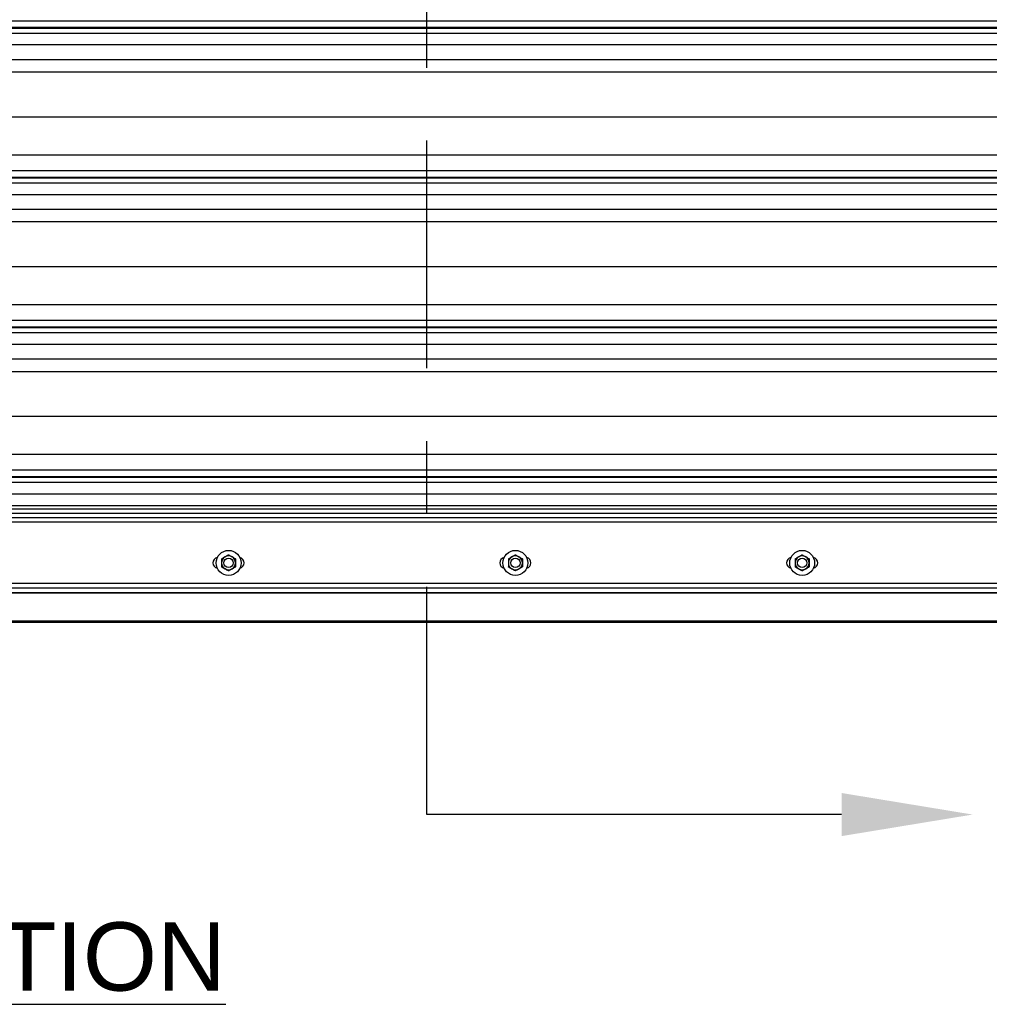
# Model space of a CAD drawing. Header units: inches. Extents: x 170 to 284, y 215 to 248.
# Tile 204 of 256: x 179.92 to 181.25, y 239.08 to 240.43. Entities that reach past the tile are written whole.
import ezdxf
from ezdxf import colors
from ezdxf.entities.mleader import LeaderData, LeaderLine
from ezdxf.math import Vec2, Vec3

# ---------------------------------------------------------------- set-up
doc = ezdxf.new("R2010")
doc.units = ezdxf.units.IN
doc.header["$LTSCALE"] = 0.25
doc.header["$MEASUREMENT"] = 0
doc.linetypes.add('CENTER', pattern=[2, 1.25, -0.25, 0.25, -0.25])
for name, color, linetype in [('ANNOTATIONS', 1, 'Continuous'), ('LH BENCH MOUNT', 7, 'Continuous'), ('SECTION CUTS', 6, 'CENTER')]:
    doc.layers.add(name, color=color, linetype=linetype)
doc.styles.add('ARIAL', font='arial.ttf', dxfattribs={"height": 0.09375})
doc.styles.get("Standard").update_dxf_attribs({"font": 'romans.shx'})

msp = doc.modelspace()

# ---------------------------------------------------------------- linework, layer by layer
at = {"layer": 'LH BENCH MOUNT'}
for p, q in [((177.83703, 240.42732), (181.86935, 240.42732)), ((181.86935, 240.41784), (177.83703, 240.41784)), ((177.83703, 240.4172), (181.86935, 240.4172)), ((177.83703, 240.41018), (181.86935, 240.41018)), ((177.83703, 240.3945), (181.86935, 240.3945)), ((177.83703, 240.37411), (181.86935, 240.37411)), ((177.91358, 240.35703), (181.7928, 240.35703)), ((177.8672, 240.29564), (181.83919, 240.29564)), ((177.83703, 240.24325), (181.86935, 240.24325)), ((177.83703, 240.22188), (181.86935, 240.22188)), ((181.86935, 240.21239), (177.83703, 240.21239)), ((177.83703, 240.21175), (181.86935, 240.21175)), ((177.83703, 240.20473), (181.86935, 240.20473)), ((177.83703, 240.18905), (181.86935, 240.18905)), ((177.83703, 240.16866), (181.86935, 240.16866)), ((177.91358, 240.15158), (181.7928, 240.15158)), ((177.8672, 240.09019), (181.83919, 240.09019)), ((177.83703, 240.03781), (181.86935, 240.03781)), ((177.83703, 240.01643), (181.86935, 240.01643)), ((181.86935, 240.00694), (177.83703, 240.00694)), ((177.83703, 240.0063), (181.86935, 240.0063)), ((177.83703, 239.99928), (181.86935, 239.99928)), ((177.83703, 239.9836), (181.86935, 239.9836)), ((177.83703, 239.96321), (181.86935, 239.96321)), ((177.91358, 239.94614), (181.7928, 239.94614)), ((177.8672, 239.88474), (181.83919, 239.88474)), ((177.83703, 239.83236), (181.86935, 239.83236)), ((177.83703, 239.81098), (181.86935, 239.81098)), ((181.86935, 239.80149), (177.83703, 239.80149)), ((177.83703, 239.80086), (181.86935, 239.80086)), ((177.83703, 239.79384), (181.86935, 239.79384)), ((177.83703, 239.77815), (181.86935, 239.77815)), ((181.86935, 239.76176), (177.83703, 239.76176)), ((181.86935, 239.75718), (177.83703, 239.75718)), ((181.86935, 239.75098), (177.83703, 239.75098)), ((177.83703, 239.74537), (181.86935, 239.74537)), ((181.86935, 239.73895), (177.83703, 239.73895)), ((177.83703, 239.65549), (181.86935, 239.65549)), ((182.01039, 239.64184), (177.696, 239.64184)), ((177.82868, 239.64265), (181.87771, 239.64265)), ((177.83703, 239.64907), (181.86935, 239.64907)), ((183.78239, 239.60156), (176.04624, 239.60156)), ((182.01039, 239.60342), (177.696, 239.60342)), ((182.01039, 239.60227), (177.696, 239.60227)), ((182.01039, 239.60156), (177.696, 239.60156)), ((181.9657, 239.60343), (177.8392, 239.60343))]:
    msp.add_line(p, q, dxfattribs=at)
for centre, radius in [((180.20417, 239.68331), 0.01712), ((180.59794, 239.68331), 0.01712), ((180.99172, 239.68331), 0.01712), ((180.20417, 239.68331), 0.00642), ((180.59794, 239.68331), 0.00642), ((180.99172, 239.68331), 0.00642)]:
    msp.add_circle(centre, radius, dxfattribs=at)
for centre, radius, start, end in [((180.20417, 239.68331), 0.00962, 60, 120), ((180.59794, 239.68331), 0.00962, 60, 120), ((180.99172, 239.68331), 0.00962, 60, 120), ((180.19026, 239.68331), 0.00749, 102.05152, 257.94848), ((180.20417, 239.68331), 0.00962, 120, 180), ((180.20417, 239.68331), 0.00962, 180, 240), ((180.20417, 239.68331), 0.00962, 0, 60), ((180.20417, 239.68331), 0.00962, 300, 0), ((180.21808, 239.68331), 0.00749, 282.05152, 77.94848), ((180.58403, 239.68331), 0.00749, 102.05152, 257.94848), ((180.59794, 239.68331), 0.00962, 120, 180), ((180.59794, 239.68331), 0.00962, 180, 240), ((180.59794, 239.68331), 0.00962, 0, 60), ((180.59794, 239.68331), 0.00962, 300, 0), ((180.61185, 239.68331), 0.00749, 282.05152, 77.94848), ((180.97781, 239.68331), 0.00749, 102.05152, 257.94848), ((180.99172, 239.68331), 0.00962, 120, 180), ((180.99172, 239.68331), 0.00962, 180, 240), ((180.99172, 239.68331), 0.00962, 0, 60), ((180.99172, 239.68331), 0.00962, 300, 0), ((181.00563, 239.68331), 0.00749, 282.05152, 77.94848), ((180.20417, 239.68331), 0.00962, 240, 300), ((180.59794, 239.68331), 0.00962, 240, 300), ((180.99172, 239.68331), 0.00962, 240, 300)]:
    msp.add_arc(centre, radius, start, end, dxfattribs=at)
for points, knots in [([(180.19936, 239.69164), (180.20003, 239.69203), (180.2014, 239.69282), (180.20299, 239.69374), (180.2039, 239.69426), (180.20417, 239.69442)], [0, 0, 0, 0, 0.4057211, 0.8260994, 1, 1, 1, 1]), ([(180.20417, 239.69442), (180.20491, 239.69399), (180.20644, 239.69311), (180.2081, 239.69215), (180.20895, 239.69165), (180.20898, 239.69164)], [0, 0, 0, 0, 0.4839977, 0.9856214, 1, 1, 1, 1]), ([(180.59313, 239.69164), (180.5938, 239.69203), (180.59517, 239.69282), (180.59677, 239.69374), (180.59768, 239.69426), (180.59794, 239.69442)], [0, 0, 0, 0, 0.4057211, 0.8260994, 1, 1, 1, 1]), ([(180.59794, 239.69442), (180.59869, 239.69399), (180.60021, 239.69311), (180.60187, 239.69215), (180.60273, 239.69165), (180.60275, 239.69164)], [0, 0, 0, 0, 0.4839977, 0.9856214, 1, 1, 1, 1]), ([(180.9869, 239.69164), (180.98758, 239.69203), (180.98895, 239.69282), (180.99054, 239.69374), (180.99145, 239.69426), (180.99172, 239.69442)], [0, 0, 0, 0, 0.4057211, 0.8260994, 1, 1, 1, 1]), ([(180.99172, 239.69442), (180.99246, 239.69399), (180.99399, 239.69311), (180.99565, 239.69215), (180.9965, 239.69165), (180.99653, 239.69164)], [0, 0, 0, 0, 0.4839977, 0.9856214, 1, 1, 1, 1]), ([(180.19455, 239.68886), (180.19529, 239.68929), (180.19681, 239.69017), (180.19848, 239.69113), (180.19933, 239.69163), (180.19936, 239.69164)], [0, 0, 0, 0, 0.4839977, 0.9856214, 1, 1, 1, 1]), ([(180.19455, 239.68886), (180.19455, 239.68839), (180.19455, 239.68663), (180.19455, 239.68471), (180.19455, 239.68331)], [0, 0, 0, 0, 0.2661568, 1, 1, 1, 1]), ([(180.19455, 239.68331), (180.19455, 239.68318), (180.19455, 239.68163), (180.19455, 239.67973), (180.19455, 239.67808), (180.19455, 239.67775)], [0, 0, 0, 0, 0.0660449, 0.8129016, 1, 1, 1, 1]), ([(180.20898, 239.69164), (180.20965, 239.69125), (180.21102, 239.69046), (180.21261, 239.68954), (180.21352, 239.68902), (180.21379, 239.68886)], [0, 0, 0, 0, 0.4057211, 0.8260994, 1, 1, 1, 1]), ([(180.21379, 239.68886), (180.21379, 239.68839), (180.21379, 239.68663), (180.21379, 239.68471), (180.21379, 239.68331)], [0, 0, 0, 0, 0.2661568, 1, 1, 1, 1]), ([(180.21379, 239.68331), (180.21379, 239.68318), (180.21379, 239.68163), (180.21379, 239.67973), (180.21379, 239.67808), (180.21379, 239.67775)], [0, 0, 0, 0, 0.0660449, 0.8129016, 1, 1, 1, 1]), ([(180.58832, 239.68886), (180.58907, 239.68929), (180.59059, 239.69017), (180.59225, 239.69113), (180.59311, 239.69163), (180.59313, 239.69164)], [0, 0, 0, 0, 0.4839977, 0.9856214, 1, 1, 1, 1]), ([(180.58832, 239.68886), (180.58832, 239.68839), (180.58832, 239.68663), (180.58832, 239.68471), (180.58832, 239.68331)], [0, 0, 0, 0, 0.2661568, 1, 1, 1, 1]), ([(180.58832, 239.68331), (180.58832, 239.68318), (180.58832, 239.68163), (180.58832, 239.67973), (180.58832, 239.67808), (180.58832, 239.67775)], [0, 0, 0, 0, 0.0660449, 0.8129016, 1, 1, 1, 1]), ([(180.60275, 239.69164), (180.60342, 239.69125), (180.60479, 239.69046), (180.60639, 239.68954), (180.6073, 239.68902), (180.60756, 239.68886)], [0, 0, 0, 0, 0.4057211, 0.8260994, 1, 1, 1, 1]), ([(180.60756, 239.68886), (180.60756, 239.68839), (180.60756, 239.68663), (180.60756, 239.68471), (180.60756, 239.68331)], [0, 0, 0, 0, 0.2661568, 1, 1, 1, 1]), ([(180.60756, 239.68331), (180.60756, 239.68318), (180.60756, 239.68163), (180.60756, 239.67973), (180.60756, 239.67808), (180.60756, 239.67775)], [0, 0, 0, 0, 0.0660449, 0.8129016, 1, 1, 1, 1]), ([(180.98209, 239.68886), (180.98284, 239.68929), (180.98436, 239.69017), (180.98603, 239.69113), (180.98688, 239.69163), (180.9869, 239.69164)], [0, 0, 0, 0, 0.4839977, 0.9856214, 1, 1, 1, 1]), ([(180.98209, 239.68886), (180.98209, 239.68839), (180.98209, 239.68663), (180.98209, 239.68471), (180.98209, 239.68331)], [0, 0, 0, 0, 0.2661568, 1, 1, 1, 1]), ([(180.98209, 239.68331), (180.98209, 239.68318), (180.98209, 239.68163), (180.98209, 239.67973), (180.98209, 239.67808), (180.98209, 239.67775)], [0, 0, 0, 0, 0.0660449, 0.8129016, 1, 1, 1, 1]), ([(180.99653, 239.69164), (180.9972, 239.69125), (180.99857, 239.69046), (181.00016, 239.68954), (181.00107, 239.68902), (181.00134, 239.68886)], [0, 0, 0, 0, 0.4057211, 0.8260994, 1, 1, 1, 1]), ([(181.00134, 239.68886), (181.00134, 239.68839), (181.00134, 239.68663), (181.00134, 239.68471), (181.00134, 239.68331)], [0, 0, 0, 0, 0.2661568, 1, 1, 1, 1]), ([(181.00134, 239.68331), (181.00134, 239.68318), (181.00134, 239.68163), (181.00134, 239.67973), (181.00134, 239.67808), (181.00134, 239.67775)], [0, 0, 0, 0, 0.0660449, 0.8129016, 1, 1, 1, 1]), ([(180.19936, 239.67498), (180.19868, 239.67536), (180.19731, 239.67615), (180.19572, 239.67707), (180.19481, 239.6776), (180.19455, 239.67775)], [0, 0, 0, 0, 0.4057211, 0.8260994, 1, 1, 1, 1]), ([(180.20417, 239.6722), (180.20342, 239.67263), (180.2019, 239.67351), (180.20023, 239.67447), (180.19938, 239.67496), (180.19936, 239.67498)], [0, 0, 0, 0, 0.4839977, 0.9856214, 1, 1, 1, 1]), ([(180.20898, 239.67498), (180.20831, 239.67459), (180.20694, 239.6738), (180.20534, 239.67288), (180.20443, 239.67235), (180.20417, 239.6722)], [0, 0, 0, 0, 0.4057211, 0.8260994, 1, 1, 1, 1]), ([(180.21379, 239.67775), (180.21304, 239.67732), (180.21152, 239.67644), (180.20986, 239.67548), (180.209, 239.67499), (180.20898, 239.67498)], [0, 0, 0, 0, 0.4839977, 0.9856214, 1, 1, 1, 1]), ([(180.59313, 239.67498), (180.59246, 239.67536), (180.59109, 239.67615), (180.58949, 239.67707), (180.58859, 239.6776), (180.58832, 239.67775)], [0, 0, 0, 0, 0.4057211, 0.8260994, 1, 1, 1, 1]), ([(180.59794, 239.6722), (180.59719, 239.67263), (180.59567, 239.67351), (180.59401, 239.67447), (180.59315, 239.67496), (180.59313, 239.67498)], [0, 0, 0, 0, 0.4839977, 0.9856214, 1, 1, 1, 1]), ([(180.60275, 239.67498), (180.60208, 239.67459), (180.60071, 239.6738), (180.59912, 239.67288), (180.59821, 239.67235), (180.59794, 239.6722)], [0, 0, 0, 0, 0.4057211, 0.8260994, 1, 1, 1, 1]), ([(180.60756, 239.67775), (180.60682, 239.67732), (180.60529, 239.67644), (180.60363, 239.67548), (180.60278, 239.67499), (180.60275, 239.67498)], [0, 0, 0, 0, 0.4839977, 0.9856214, 1, 1, 1, 1]), ([(180.9869, 239.67498), (180.98623, 239.67536), (180.98486, 239.67615), (180.98327, 239.67707), (180.98236, 239.6776), (180.98209, 239.67775)], [0, 0, 0, 0, 0.4057211, 0.8260994, 1, 1, 1, 1]), ([(180.99172, 239.6722), (180.99097, 239.67263), (180.98945, 239.67351), (180.98778, 239.67447), (180.98693, 239.67496), (180.9869, 239.67498)], [0, 0, 0, 0, 0.4839977, 0.9856214, 1, 1, 1, 1]), ([(180.99653, 239.67498), (180.99585, 239.67459), (180.99448, 239.6738), (180.99289, 239.67288), (180.99198, 239.67235), (180.99172, 239.6722)], [0, 0, 0, 0, 0.4057211, 0.8260994, 1, 1, 1, 1]), ([(181.00134, 239.67775), (181.00059, 239.67732), (180.99907, 239.67644), (180.9974, 239.67548), (180.99655, 239.67499), (180.99653, 239.67498)], [0, 0, 0, 0, 0.4839977, 0.9856214, 1, 1, 1, 1])]:
    msp.add_open_spline(points, degree=3, knots=knots, dxfattribs=at)
at = {"layer": 'SECTION CUTS'}
msp.add_line((180.47626, 239.33788), (180.47626, 244.98515), dxfattribs=at)

# ---------------------------------------------------------------- texts
at = {"layer": 'ANNOTATIONS', "insert": (179.83306, 239.18997), "char_height": 0.09375, "width": 3.0834986, "attachment_point": 2, "style": 'ARIAL'}
msp.add_mtext('{\\LELEVATION}', dxfattribs=at)

# ---------------------------------------------------------------- leaders
at = {"layer": 'SECTION CUTS'}
ml = msp.add_multileader_mtext('Standard', dxfattribs=at)
ml.set_content('', color=256)
ml.set_leader_properties()
ml.build(insert=Vec2(0, 0))
ml.multileader.update_dxf_attribs({"dogleg_length": 0, "arrow_head_size": 0.18})
ctx = ml.context
ctx.base_point, ctx.char_height, ctx.arrow_head_size, ctx.landing_gap_size, ctx.plane_origin, ctx.plane_x_axis, ctx.plane_y_axis = Vec3(180.47626, 239.33788), 0.18, 0.18, 0, Vec3(181.22578, 239.33788), Vec3(0, 1), Vec3(-1, 0)
notes = []
notes.append((ctx, [(0, (1, 1, 0), (180.47626, 239.33788), (1, 0), 0, [(0, [(181.22578, 239.33788)], 0, [])])]))
ctx.mtext.insert, ctx.mtext.text_direction, ctx.mtext.rotation, ctx.mtext.flow_direction = Vec3(180.38626, 239.33788), Vec3(0, 1), 1.5707963, 5
for ctx, leaders in notes:
    for number, flags, end, landing, length, lines in leaders:
        leader = LeaderData()
        leader.index, (leader.has_last_leader_line, leader.has_dogleg_vector, leader.attachment_direction) = number, flags
        leader.last_leader_point, leader.dogleg_vector, leader.dogleg_length = Vec3(end), Vec3(landing), length
        for number, points, colour, breaks in lines:
            line = LeaderLine()
            line.index, line.vertices, line.color, line.breaks = number, Vec3.list(points), colors.encode_raw_color(colour), breaks
            leader.lines.append(line)
        ctx.leaders.append(leader)

doc.saveas('drawing.dxf')
